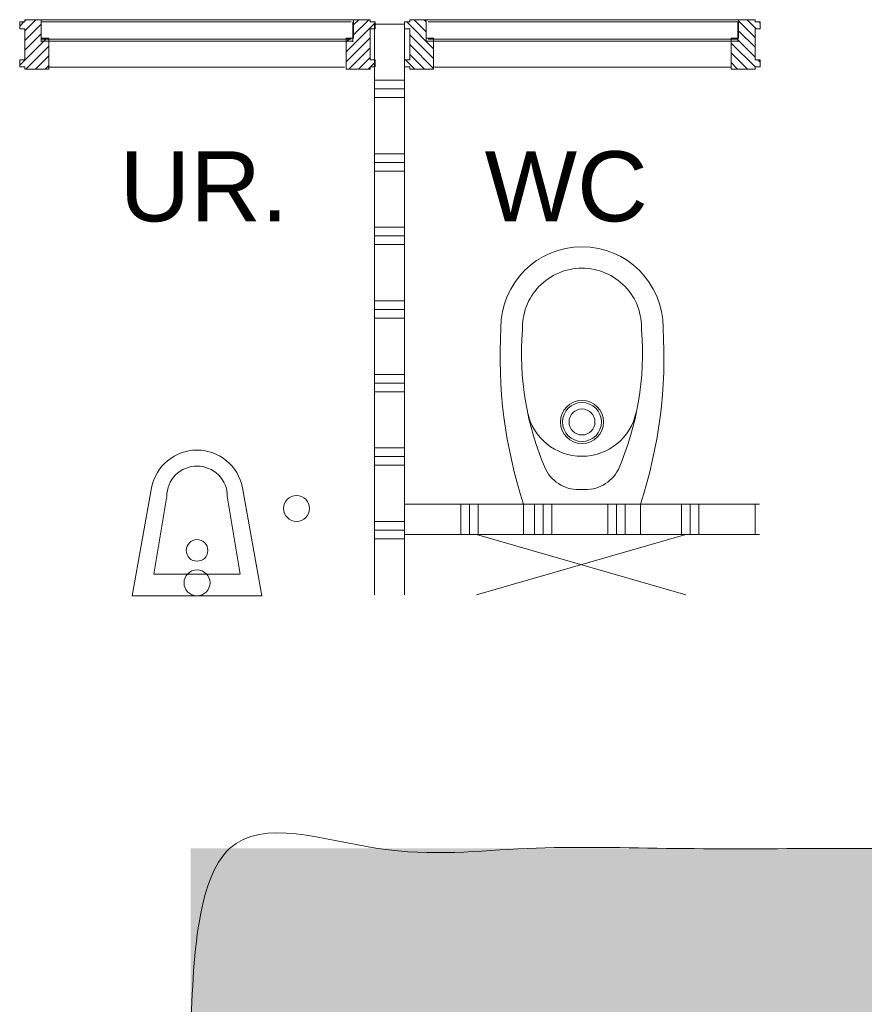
# Model space of a CAD drawing. Header units: millimetres. Extents: x -117530 to 51532, y -61772 to 24900.
# Tile 18 of 175: x -71095 to -69142, y -15611 to -13335. Entities that reach past the tile are written whole.
import ezdxf

# ---------------------------------------------------------------- set-up
doc = ezdxf.new("R2010")
doc.units = ezdxf.units.MM
doc.header["$LTSCALE"] = 254
for name, color, linetype, lineweight in [('aanzicht lijn', 7, 'Continuous', 0), ('LAYER22', 7, 'Continuous', 0), ('LAYER31', 7, 'Continuous', 0), ('LAYER32', 7, 'Continuous', 0), ('LAYER49', 7, 'Continuous', 0), ('LAYER52', 7, 'Continuous', 0), ('LAYER74', 7, 'Continuous', 0), ('tekst', 7, 'Continuous', 0)]:
    doc.layers.add(name, color=color, linetype=linetype, lineweight=lineweight)
doc.styles.add('Arial', font='Arial')
pattern_1 = [(135, (11.314, 11.314), (11.3137, 11.3137), [])]

# ---------------------------------------------------------------- blocks, each defined once
blk = doc.blocks.new('X22I5')
at = {"layer": 'LAYER22', "color": 1, "linetype": 'Continuous', "lineweight": 0}
blk.add_line((0, 35), (0, -35), dxfattribs=at)
blk = doc.blocks.new('LXF---BH')
at = {"layer": 'LAYER32', "linetype": 'Continuous', "lineweight": 0}
h = blk.add_hatch(dxfattribs=at)
h.set_pattern_fill('ARKEY_normaala_23', style=0, pattern_type=2)
h.set_pattern_definition(pattern_1)
h.paths.add_polyline_path([(12, 114), (67, 114), (67, 43), (50, 43), (50, 0), (12, 0), (12, 5), (0, 5), (0, 21), (12, 21), (12, 93), (0, 93), (0, 109), (12, 109)])
at = {"layer": 'LAYER32', "color": 17, "linetype": 'Continuous', "lineweight": 0, "flags": 128}
blk.add_lwpolyline([(12, 114), (67, 114), (67, 43), (50, 43), (50, 0), (12, 0), (12, 5), (0, 5), (0, 21), (12, 21), (12, 93), (0, 93), (0, 109), (12, 109), (12, 114)], close=True, dxfattribs=at)
blk = doc.blocks.new('RXF---BH')
at = {"layer": 'LAYER32', "linetype": 'Continuous', "lineweight": 0}
h = blk.add_hatch(dxfattribs=at)
h.set_pattern_fill('ARKEY_normaala_23', style=0, pattern_type=2)
h.set_pattern_definition(pattern_1)
h.paths.add_polyline_path([(-12, 114), (-67, 114), (-67, 43), (-50, 43), (-50, 0), (-12, 0), (-12, 5), (0, 5), (0, 21), (-12, 21), (-12, 93), (0, 93), (0, 109), (-12, 109)])
at = {"layer": 'LAYER32', "color": 17, "linetype": 'Continuous', "lineweight": 0, "flags": 128}
blk.add_lwpolyline([(-12, 114), (-67, 114), (-67, 43), (-50, 43), (-50, 0), (-12, 0), (-12, 5), (0, 5), (0, 21), (-12, 21), (-12, 93), (0, 93), (0, 109), (-12, 109), (-12, 114)], close=True, dxfattribs=at)
blk = doc.blocks.new('AFVOER')
at = {"layer": 'LAYER52', "color": 1, "linetype": 'Continuous', "lineweight": 0}
blk.add_circle((0, 0), 30, dxfattribs=at)
blk = doc.blocks.new('P74A4-AB')
at = {"layer": 'LAYER74', "color": 4, "linetype": 'Continuous', "lineweight": 0}
for points in [[(135, 0), (-135, 0), (-135, 0, 0.094292), (-187.5, -407.5), (-187.5, -407.5, 0.414213), (0, -595), (0, -595, 0.414213), (187.5, -407.5, 0.094273), (135, 0), (135, 0)], [(0, -34, 0.310809), (-84, -80.5, 0.123554), (-137.8, -401.9, 0.426206), (0, -545.4, 0.426206), (137.8, -401.9, 0.123533), (84, -80.5, 0.310809), (0, -34)], [(126, -212.5, 0.354494), (0.3, -110.7, 0.354494), (-125.3, -212.6)]]:
    blk.add_lwpolyline(points, format="xyb", dxfattribs=at)
at = {"layer": 'LAYER74', "color": 1, "linetype": 'Continuous', "lineweight": 0}
for radius in [50, 45]:
    blk.add_circle((0, -190), radius, dxfattribs=at)
at = {"layer": 'LAYER52', "color": 1}
blk.add_blockref('AFVOER', (0, -190), dxfattribs=at)
blk = doc.blocks.new('P74D1-AB')
at = {"layer": 'LAYER74', "color": 4, "linetype": 'Continuous', "lineweight": 0}
for p, q in [((-100, -50), (100, -50)), ((-70, -230), (-100, -50)), ((100, -50), (70, -230))]:
    blk.add_line(p, q, dxfattribs=at)
at = {"layer": 'LAYER74', "color": 4, "linetype": 'Continuous', "lineweight": 0, "flags": 128}
blk.add_lwpolyline([(-105, -250), (-150, 0), (150, 0), (105, -250)], dxfattribs=at)
at = {"layer": 'LAYER74', "color": 4, "linetype": 'Continuous', "lineweight": 0}
for points in [[(-105, -250, 0.3601), (0, -336.9, 0.3601), (105, -250)], [(-70, -230, 0.414214), (0, -300)], [(0, -300, 0.414214), (70, -230)]]:
    blk.add_lwpolyline(points, format="xyb", dxfattribs=at)
at = {"layer": 'LAYER74', "color": 1, "linetype": 'Continuous', "lineweight": 0}
blk.add_circle((0, -105), 25, dxfattribs=at)
at = {"layer": 'LAYER52', "color": 1}
blk.add_blockref('AFVOER', (0, -30), dxfattribs=at)
blk = doc.blocks.new('Group-104-1')
at = {"layer": 'aanzicht lijn', "linetype": 'Continuous', "lineweight": 0}
h = blk.add_hatch(color=7, dxfattribs=at)
h.paths.add_polyline_path([(-122331.8, -10216.2), (-122331.8, -6578.9), (-120358.9, -6578.9), (-120342.7, -6578.9), (-120326.6, -6578.9), (-120310.6, -6579), (-120294.7, -6579), (-120279, -6579.1), (-120263.4, -6579.2), (-120247.9, -6579.3), (-120232.5, -6579.4), (-120217.3, -6579.6), (-120202.1, -6579.7), (-120187.1, -6579.9), (-120172.2, -6580.1), (-120157.5, -6580.3), (-120142.8, -6580.6), (-120128.3, -6580.8), (-120113.9, -6581.1), (-120099.6, -6581.3), (-120085.4, -6581.6), (-120071.3, -6582), (-120057.4, -6582.3), (-120043.6, -6582.6), (-120029.9, -6583), (-120016.3, -6583.4), (-120002.9, -6583.8), (-119989.5, -6584.2), (-119976.3, -6584.6), (-119963.2, -6585.1), (-119950.3, -6585.5), (-119937.4, -6586), (-119924.7, -6586.5), (-119912.1, -6587), (-119899.6, -6587.6), (-119887.2, -6588.1), (-119875, -6588.7), (-119862.8, -6589.3), (-119850.8, -6589.9), (-119839, -6590.5), (-119827.2, -6591.1), (-119815.5, -6591.8), (-119804, -6592.4), (-119792.6, -6593.1), (-119781.3, -6593.8), (-119770.1, -6594.6), (-119759.1, -6595.3), (-119748.2, -6596), (-119737.4, -6596.8), (-119726.7, -6597.6), (-119716.1, -6598.4), (-119705.7, -6599.2), (-119695.3, -6600.1), (-119685.1, -6600.9), (-119675, -6601.8), (-119665.1, -6602.7), (-119655.2, -6603.6), (-119645.5, -6604.5), (-119635.9, -6605.5), (-119626.4, -6606.4), (-119617, -6607.4), (-119607.8, -6608.4), (-119598.7, -6609.4), (-119589.7, -6610.4), (-119580.8, -6611.5), (-119572, -6612.5), (-119563.4, -6613.6), (-119551.4, -6615), (-119539.4, -6616.4), (-119527.5, -6617.9), (-119515.7, -6619.5), (-119503.9, -6621), (-119492.2, -6622.6), (-119480.6, -6624.3), (-119469, -6626), (-119457.5, -6627.7), (-119446, -6629.5), (-119434.6, -6631.3), (-119423.3, -6633.1), (-119412, -6635), (-119400.8, -6636.9), (-119389.6, -6638.9), (-119378.5, -6640.9), (-119367.5, -6642.9), (-119356.5, -6645), (-119345.6, -6647.1), (-119334.7, -6649.3), (-119323.9, -6651.5), (-119313.2, -6653.7), (-119302.5, -6656), (-119291.9, -6658.3), (-119281.4, -6660.7), (-119270.9, -6663), (-119260.5, -6665.5), (-119250.1, -6668), (-119239.8, -6670.5), (-119229.6, -6673), (-119219.4, -6675.6), (-119209.3, -6678.2), (-119199.2, -6680.9), (-119189.2, -6683.6), (-119179.3, -6686.4), (-119169.4, -6689.1), (-119159.6, -6692), (-119149.8, -6694.8), (-119140.1, -6697.7), (-119130.5, -6700.7), (-119120.9, -6703.7), (-119111.4, -6706.7), (-119102, -6709.8), (-119092.6, -6712.9), (-119083.2, -6716), (-119074, -6719.2), (-119064.8, -6722.4), (-119055.6, -6725.7), (-119046.5, -6729), (-119037.5, -6732.3), (-119028.6, -6735.7), (-119019.7, -6739.1), (-119010.8, -6742.5), (-119002, -6746), (-118993.3, -6749.6), (-118984.7, -6753.1), (-118976.1, -6756.7), (-118967.5, -6760.4), (-118959.1, -6764.1), (-118950.6, -6767.8), (-118942.3, -6771.6), (-118934, -6775.4), (-118925.8, -6779.2), (-118917.6, -6783.1), (-118909.5, -6787.1), (-118901.4, -6791), (-118893.4, -6795.1), (-118885.4, -6799.2), (-118877.5, -6803.3), (-118869.7, -6807.5), (-118861.8, -6811.7), (-118854.1, -6816), (-118846.4, -6820.3), (-118838.7, -6824.6), (-118831.1, -6829.1), (-118823.5, -6833.5), (-118816, -6838.1), (-118808.5, -6842.6), (-118801.1, -6847.2), (-118793.7, -6851.9), (-118786.4, -6856.6), (-118779.1, -6861.4), (-118771.9, -6866.2), (-118764.7, -6871.1), (-118757.6, -6876), (-118750.6, -6880.9), (-118743.5, -6885.9), (-118736.6, -6891), (-118729.6, -6896.1), (-118722.8, -6901.3), (-118715.9, -6906.5), (-118709.2, -6911.7), (-118702.4, -6917), (-118695.8, -6922.4), (-118689.2, -6927.8), (-118682.6, -6933.2), (-118676.1, -6938.7), (-118669.6, -6944.3), (-118663.2, -6949.9), (-118656.8, -6955.5), (-118650.4, -6961.2), (-118644.2, -6966.9), (-118637.9, -6972.7), (-118631.8, -6978.6), (-118625.6, -6984.5), (-118619.6, -6990.4), (-118613.5, -6996.4), (-118607.6, -7002.4), (-118601.6, -7008.5), (-118595.7, -7014.7), (-118589.9, -7020.8), (-118584.1, -7027.1), (-118578.4, -7033.3), (-118572.7, -7039.7), (-118567.1, -7046.1), (-118561.5, -7052.5), (-118556, -7059), (-118550.5, -7065.5), (-118545.1, -7072.1), (-118539.7, -7078.7), (-118534.4, -7085.4), (-118529.1, -7092.1), (-118523.8, -7098.9), (-118518.7, -7105.7), (-118513.5, -7112.6), (-118508.4, -7119.5), (-118503.4, -7126.4), (-118498.4, -7133.5), (-118493.5, -7140.5), (-118488.6, -7147.6), (-118483.9, -7154.7), (-118479.2, -7161.8), (-118474.6, -7168.9), (-118470, -7176.1), (-118465.6, -7183.3), (-118461.2, -7190.5), (-118456.9, -7197.7), (-118452.7, -7204.9), (-118448.5, -7212.2), (-118444.5, -7219.5), (-118440.5, -7226.8), (-118436.6, -7234.2), (-118432.7, -7241.5), (-118429, -7248.9), (-118425.3, -7256.3), (-118421.7, -7263.7), (-118418.2, -7271.2), (-118414.7, -7278.6), (-118411.3, -7286.1), (-118408, -7293.6), (-118404.8, -7301.1), (-118401.7, -7308.7), (-118398.6, -7316.3), (-118395.6, -7323.9), (-118392.7, -7331.5), (-118389.9, -7339.1), (-118387.2, -7346.8), (-118384.5, -7354.5), (-118381.9, -7362.2), (-118379.4, -7369.9), (-118376.9, -7377.6), (-118374.6, -7385.4), (-118372.3, -7393.2), (-118370.1, -7401), (-118367.9, -7408.9), (-118365.9, -7416.7), (-118363.9, -7424.6), (-118362, -7432.5), (-118360.2, -7440.4), (-118358.4, -7448.4), (-118356.8, -7456.3), (-118355.2, -7464.3), (-118353.7, -7472.3), (-118352.2, -7480.4), (-118350.9, -7488.4), (-118349.6, -7496.5), (-118348.4, -7504.6), (-118347.3, -7512.7), (-118346.2, -7520.8), (-118345.3, -7529), (-118344.4, -7537.2), (-118343.6, -7545.4), (-118342.8, -7553.6), (-118342.2, -7561.9), (-118341.6, -7570.1), (-118341.1, -7578.4), (-118340.6, -7586.7), (-118340.3, -7595.1), (-118340, -7603.4), (-118339.8, -7611.8), (-118339.7, -7620.2), (-118339.7, -7628.6), (-118339.8, -7643.1), (-118340.1, -7657.4), (-118340.6, -7671.7), (-118341.3, -7686), (-118342.3, -7700.1), (-118343.4, -7714.2), (-118344.8, -7728.2), (-118346.3, -7742.2), (-118348.1, -7756), (-118350, -7769.8), (-118352.2, -7783.6), (-118354.6, -7797.3), (-118357.2, -7810.8), (-118360, -7824.4), (-118363, -7837.8), (-118366.2, -7851.2), (-118369.6, -7864.6), (-118373.2, -7877.8), (-118377.1, -7891), (-118381.1, -7904.1), (-118385.4, -7917.1), (-118389.8, -7930.1), (-118394.5, -7943), (-118399.4, -7955.9), (-118404.4, -7968.6), (-118409.7, -7981.3), (-118415.2, -7993.9), (-118420.9, -8006.5), (-118426.8, -8019), (-118432.9, -8031.4), (-118439.2, -8043.8), (-118445.8, -8056), (-118452.5, -8068.2), (-118459.4, -8080.4), (-118466.6, -8092.4), (-118474, -8104.4), (-118481.5, -8116.4), (-118489.3, -8128.2), (-118497.3, -8140), (-118505.4, -8151.8), (-118513.8, -8163.4), (-118522.4, -8175), (-118531.2, -8186.5), (-118540.3, -8197.9), (-118549.5, -8209.3), (-118558.9, -8220.6), (-118568.5, -8231.9), (-118578.4, -8243), (-118588.4, -8254.1), (-118598.7, -8265.1), (-118609.2, -8276.1), (-118619.8, -8287), (-118630.7, -8297.8), (-118641.8, -8308.6), (-118653.1, -8319.2), (-118664.6, -8329.8), (-118676.3, -8340.4), (-118688.2, -8350.9), (-118700.3, -8361.3), (-118712.7, -8371.6), (-118725.2, -8381.9), (-118737.9, -8392), (-118750.9, -8402.2), (-118764.1, -8412.2), (-118777.5, -8422.2), (-118791.2, -8431.9), (-118805.3, -8441.6), (-118819.8, -8451), (-118834.5, -8460.4), (-118849.6, -8469.5), (-118865.1, -8478.5), (-118880.8, -8487.4), (-118896.9, -8496.1), (-118913.4, -8504.6), (-118930.2, -8513), (-118947.3, -8521.2), (-118964.7, -8529.2), (-118982.5, -8537.1), (-119000.6, -8544.9), (-119019, -8552.5), (-119037.8, -8559.9), (-119056.9, -8567.2), (-119076.4, -8574.3), (-119096.2, -8581.3), (-119116.3, -8588.1), (-119136.7, -8594.8), (-119157.5, -8601.2), (-119178.6, -8607.6), (-119200.1, -8613.8), (-119221.9, -8619.8), (-119244, -8625.7), (-119266.4, -8631.4), (-119289.2, -8636.9), (-119312.4, -8642.3), (-119335.8, -8647.6), (-119359.6, -8652.7), (-119383.7, -8657.6), (-119408.2, -8662.4), (-119433, -8667), (-119458.1, -8671.5), (-119483.6, -8675.8), (-119509.4, -8679.9), (-119535.5, -8683.9), (-119562, -8687.7), (-119588.8, -8691.4), (-119615.9, -8694.9), (-119643.4, -8698.3), (-119671.2, -8701.5), (-119699.3, -8704.6), (-119727.8, -8707.5), (-119756.6, -8710.2), (-119785.8, -8712.8), (-119815.2, -8715.2), (-119845.1, -8717.5), (-119875.2, -8719.6), (-119905.7, -8721.5), (-119936.5, -8723.3), (-119967.6, -8725), (-119999.1, -8726.5), (-120030.9, -8727.8), (-120063.1, -8729), (-120095.6, -8730), (-120128.4, -8730.9), (-120161.6, -8731.6), (-120195, -8732.1), (-120228.9, -8732.5), (-120263, -8732.7), (-120297.5, -8732.8), (-121638.4, -8732.8), (-121638.4, -10216.2)])
h.paths.add_polyline_path([(-121638.4, -8306.1), (-120287.8, -8306.1), (-120267, -8306.1), (-120246.3, -8305.9), (-120225.9, -8305.7), (-120205.6, -8305.4), (-120185.5, -8305), (-120165.6, -8304.6), (-120145.9, -8304), (-120126.4, -8303.4), (-120107.1, -8302.7), (-120088, -8301.9), (-120069, -8301), (-120050.3, -8300), (-120031.7, -8298.9), (-120013.3, -8297.8), (-119995.1, -8296.6), (-119977.1, -8295.2), (-119959.3, -8293.8), (-119941.7, -8292.4), (-119924.3, -8290.8), (-119907, -8289.1), (-119890, -8287.4), (-119873.1, -8285.6), (-119856.5, -8283.7), (-119840, -8281.7), (-119823.7, -8279.6), (-119807.6, -8277.4), (-119791.7, -8275.2), (-119776, -8272.8), (-119760.4, -8270.4), (-119745.1, -8267.9), (-119730, -8265.3), (-119715, -8262.7), (-119700.2, -8259.9), (-119685.6, -8257.1), (-119671.2, -8254.1), (-119657, -8251.1), (-119643, -8248), (-119629.2, -8244.9), (-119615.6, -8241.6), (-119602.1, -8238.2), (-119588.9, -8234.8), (-119575.8, -8231.3), (-119562.9, -8227.7), (-119550.3, -8224), (-119537.8, -8220.2), (-119525.5, -8216.4), (-119513.3, -8212.4), (-119501.4, -8208.4), (-119489.7, -8204.3), (-119478.1, -8200.1), (-119466.8, -8195.8), (-119455.6, -8191.4), (-119444.6, -8187), (-119433.8, -8182.4), (-119423.2, -8177.8), (-119412.8, -8173.1), (-119402.6, -8168.3), (-119392.6, -8163.4), (-119382.7, -8158.5), (-119373.1, -8153.4), (-119363.6, -8148.3), (-119354.4, -8143.1), (-119345.3, -8137.8), (-119336.4, -8132.4), (-119327.7, -8126.9), (-119319.1, -8121.4), (-119310.6, -8115.8), (-119302.3, -8110.1), (-119294.1, -8104.4), (-119286.1, -8098.6), (-119278.2, -8092.7), (-119270.4, -8086.7), (-119262.8, -8080.7), (-119255.3, -8074.6), (-119247.9, -8068.5), (-119240.7, -8062.3), (-119233.6, -8056), (-119226.7, -8049.6), (-119219.9, -8043.2), (-119213.2, -8036.7), (-119206.7, -8030.1), (-119200.3, -8023.5), (-119194.1, -8016.8), (-119187.9, -8010), (-119182, -8003.2), (-119176.1, -7996.2), (-119170.4, -7989.3), (-119164.9, -7982.2), (-119159.4, -7975.1), (-119154.1, -7967.9), (-119149, -7960.6), (-119144, -7953.3), (-119139.1, -7945.9), (-119134.3, -7938.4), (-119129.7, -7930.9), (-119125.3, -7923.3), (-119120.9, -7915.6), (-119116.7, -7907.9), (-119112.7, -7900.1), (-119108.8, -7892.2), (-119105, -7884.2), (-119101.4, -7876.2), (-119097.8, -7868.1), (-119094.5, -7860), (-119091.3, -7851.8), (-119088.2, -7843.5), (-119085.2, -7835.1), (-119082.4, -7826.7), (-119079.7, -7818.2), (-119077.2, -7809.6), (-119074.8, -7800.9), (-119072.5, -7792.2), (-119070.4, -7783.5), (-119068.4, -7774.6), (-119066.5, -7765.7), (-119064.8, -7756.7), (-119063.2, -7747.6), (-119061.8, -7738.5), (-119060.5, -7729.3), (-119059.3, -7720.1), (-119058.3, -7710.7), (-119057.4, -7701.3), (-119056.6, -7691.9), (-119056, -7682.3), (-119055.5, -7672.7), (-119055.2, -7663), (-119055, -7653.3), (-119054.9, -7643.5), (-119054.9, -7636.4), (-119055.1, -7629.3), (-119055.3, -7622.2), (-119055.5, -7615.2), (-119055.9, -7608.2), (-119056.4, -7601.2), (-119056.9, -7594.3), (-119057.5, -7587.4), (-119058.2, -7580.6), (-119058.9, -7573.7), (-119059.8, -7566.9), (-119060.7, -7560.2), (-119061.7, -7553.4), (-119062.8, -7546.7), (-119064, -7540), (-119065.3, -7533.4), (-119066.6, -7526.8), (-119068, -7520.2), (-119069.5, -7513.7), (-119071.1, -7507.2), (-119072.7, -7500.7), (-119074.5, -7494.3), (-119076.3, -7487.8), (-119078.2, -7481.5), (-119080.2, -7475.1), (-119082.2, -7468.8), (-119084.4, -7462.5), (-119086.6, -7456.3), (-119088.9, -7450), (-119091.3, -7443.8), (-119093.8, -7437.7), (-119096.3, -7431.6), (-119098.9, -7425.5), (-119101.7, -7419.4), (-119104.4, -7413.4), (-119107.3, -7407.4), (-119110.3, -7401.4), (-119113.3, -7395.5), (-119116.4, -7389.6), (-119119.6, -7383.7), (-119122.9, -7377.9), (-119126.3, -7372.1), (-119129.7, -7366.3), (-119133.2, -7360.6), (-119136.8, -7354.9), (-119140.5, -7349.2), (-119144.3, -7343.6), (-119148.1, -7337.9), (-119152, -7332.4), (-119156, -7326.8), (-119160.1, -7321.3), (-119164.3, -7315.8), (-119168.5, -7310.4), (-119172.9, -7305), (-119177.3, -7299.6), (-119181.8, -7294.2), (-119186.3, -7288.9), (-119191, -7283.6), (-119195.7, -7278.4), (-119200.5, -7273.1), (-119205.4, -7267.9), (-119210.4, -7262.8), (-119215.4, -7257.7), (-119220.6, -7252.6), (-119225.8, -7247.5), (-119231, -7242.5), (-119236.4, -7237.6), (-119241.7, -7232.7), (-119247.1, -7227.8), (-119252.6, -7223), (-119258.1, -7218.3), (-119263.7, -7213.6), (-119269.3, -7209), (-119274.9, -7204.5), (-119280.6, -7199.9), (-119286.4, -7195.5), (-119292.2, -7191.1), (-119298.1, -7186.7), (-119304, -7182.4), (-119310, -7178.2), (-119316, -7174), (-119322.1, -7169.8), (-119328.2, -7165.8), (-119334.4, -7161.7), (-119340.6, -7157.8), (-119346.9, -7153.8), (-119353.3, -7150), (-119359.6, -7146.2), (-119366.1, -7142.4), (-119372.6, -7138.7), (-119379.1, -7135), (-119385.7, -7131.4), (-119392.3, -7127.9), (-119399, -7124.4), (-119405.8, -7121), (-119412.6, -7117.6), (-119419.4, -7114.3), (-119426.3, -7111), (-119433.3, -7107.8), (-119440.3, -7104.6), (-119447.3, -7101.5), (-119454.4, -7098.4), (-119461.6, -7095.4), (-119468.8, -7092.5), (-119476, -7089.6), (-119483.3, -7086.7), (-119490.7, -7084), (-119498.1, -7081.2), (-119505.6, -7078.5), (-119513.1, -7075.9), (-119520.6, -7073.3), (-119528.3, -7070.8), (-119535.9, -7068.4), (-119543.6, -7065.9), (-119551.4, -7063.6), (-119559.2, -7061.3), (-119567.1, -7059), (-119575, -7056.8), (-119583, -7054.7), (-119591, -7052.6), (-119599.1, -7050.6), (-119607.2, -7048.6), (-119615.4, -7046.7), (-119623.7, -7044.8), (-119631.9, -7043), (-119640.3, -7041.2), (-119648.7, -7039.5), (-119657.1, -7037.8), (-119662.6, -7036.8), (-119668.3, -7035.9), (-119674.1, -7034.9), (-119680.1, -7033.9), (-119686.2, -7033), (-119692.4, -7032.1), (-119698.8, -7031.2), (-119705.4, -7030.3), (-119712.1, -7029.4), (-119718.9, -7028.6), (-119725.9, -7027.7), (-119733, -7026.9), (-119740.2, -7026.1), (-119747.6, -7025.3), (-119755.2, -7024.5), (-119762.9, -7023.7), (-119770.7, -7023), (-119778.7, -7022.3), (-119786.8, -7021.6), (-119795.1, -7020.9), (-119803.5, -7020.2), (-119812.1, -7019.5), (-119820.8, -7018.8), (-119829.6, -7018.2), (-119838.6, -7017.6), (-119847.8, -7017), (-119857.1, -7016.4), (-119866.5, -7015.8), (-119876.1, -7015.3), (-119885.8, -7014.7), (-119895.6, -7014.2), (-119905.6, -7013.7), (-119915.8, -7013.2), (-119926.1, -7012.7), (-119936.5, -7012.2), (-119947.1, -7011.8), (-119957.8, -7011.4), (-119968.7, -7010.9), (-119979.7, -7010.5), (-119990.9, -7010.2), (-120002.2, -7009.8), (-120013.6, -7009.4), (-120025.2, -7009.1), (-120037, -7008.8), (-120048.9, -7008.5), (-120060.9, -7008.2), (-120073.1, -7007.9), (-120085.4, -7007.6), (-120097.8, -7007.4), (-120110.4, -7007.2), (-120123.2, -7006.9), (-120136.1, -7006.8), (-120149.1, -7006.6), (-120162.3, -7006.4), (-120175.6, -7006.3), (-120189.1, -7006.1), (-120202.7, -7006), (-120216.5, -7005.9), (-120230.4, -7005.8), (-120244.4, -7005.7), (-120258.6, -7005.7), (-120273, -7005.7), (-120287.5, -7005.6), (-120302.1, -7005.6), (-121638.4, -7005.6)])
at = {"layer": 'aanzicht lijn', "color": 2, "linetype": 'Continuous', "lineweight": 0}
blk.add_open_spline([(-122331.8, -10216.2, -28800), (-122331.8, -8397.5, -28800), (-122331.8, -6578.9, -28800), (-121345.3, -6578.9, -28800), (-120358.9, -6578.9, -28800), (-119838.1, -6578.9, -28800), (-119563.4, -6613.6, -28800), (-119178.1, -6658.1, -28800), (-118657.1, -6908.1, -28800), (-118339.7, -7358.8, -28800), (-118339.7, -7628.6, -28800), (-118339.7, -8091.6, -28800), (-119188.4, -8732.8, -28800), (-120297.5, -8732.8, -28800), (-120968, -8732.8, -28800), (-121638.4, -8732.8, -28800), (-121638.4, -9474.5, -28800), (-121638.4, -10216.2, -28800), (-121985.1, -10216.2, -28800), (-122331.8, -10216.2, -28800)], degree=2, knots=[0, 0, 0, 1, 1, 2, 2, 3, 3, 4, 5, 6, 6, 7, 8, 8, 9, 9, 10, 10, 11, 11, 11], dxfattribs=at)
blk = doc.blocks.new('Group-110-1')
at = {"layer": 'tekst', "color": 1, "char_height": 162, "attachment_point": 7, "line_spacing_factor": 1.338688, "style": 'Arial'}
for s, insert in [('WC', (-121651.8, -5131.4, -28800)), ('UR.', (-122495.8, -5131.4, -28800))]:
    blk.add_mtext(s, dxfattribs=dict(at, insert=insert))

msp = doc.modelspace()

# ---------------------------------------------------------------- linework, layer by layer
at = {"layer": 'LAYER22', "color": 2, "linetype": 'Continuous', "lineweight": 0}
for p, q in [((-70275, -14665, -28800), (-70275, -13345, -28800)), ((-70205, -14665, -28800), (-70205, -13345, -28800)), ((-70275, -13475, -28800), (-70205, -13475, -28800)), ((-70275, -13475, -28800), (-70205, -13475, -28800)), ((-70275, -13495, -28800), (-70205, -13495, -28800)), ((-70275, -13515, -28800), (-70205, -13515, -28800)), ((-70275, -13645, -28800), (-70205, -13645, -28800)), ((-70275, -13645, -28800), (-70205, -13645, -28800)), ((-70275, -13665, -28800), (-70205, -13665, -28800)), ((-70275, -13685, -28800), (-70205, -13685, -28800)), ((-70275, -13815, -28800), (-70205, -13815, -28800)), ((-70275, -13815, -28800), (-70205, -13815, -28800)), ((-70275, -13835, -28800), (-70205, -13835, -28800)), ((-70275, -13855, -28800), (-70205, -13855, -28800)), ((-70275, -13985, -28800), (-70205, -13985, -28800)), ((-70275, -13985, -28800), (-70205, -13985, -28800)), ((-70275, -14005, -28800), (-70205, -14005, -28800)), ((-70275, -14025, -28800), (-70205, -14025, -28800)), ((-70275, -14155, -28800), (-70205, -14155, -28800)), ((-70275, -14155, -28800), (-70205, -14155, -28800)), ((-70275, -14175, -28800), (-70205, -14175, -28800)), ((-70275, -14195, -28800), (-70205, -14195, -28800)), ((-70275, -14325, -28800), (-70205, -14325, -28800)), ((-70275, -14325, -28800), (-70205, -14325, -28800)), ((-70275, -14345, -28800), (-70205, -14345, -28800)), ((-70275, -14365, -28800), (-70205, -14365, -28800)), ((-70205, -14455, -28800), (-69385, -14455, -28800)), ((-70075, -14455, -28800), (-70075, -14525, -28800)), ((-70055, -14455, -28800), (-70055, -14525, -28800)), ((-70035, -14455, -28800), (-70035, -14525, -28800)), ((-70035, -14455, -28800), (-70035, -14525, -28800)), ((-69905, -14455, -28800), (-69905, -14525, -28800)), ((-69885, -14455, -28800), (-69885, -14525, -28800)), ((-69865, -14455, -28800), (-69865, -14525, -28800)), ((-69865, -14455, -28800), (-69865, -14525, -28800)), ((-69735, -14455, -28800), (-69735, -14525, -28800)), ((-69715, -14455, -28800), (-69715, -14525, -28800)), ((-69695, -14455, -28800), (-69695, -14525, -28800)), ((-69695, -14455, -28800), (-69695, -14525, -28800)), ((-69565, -14455, -28800), (-69565, -14525, -28800)), ((-69545, -14455, -28800), (-69545, -14525, -28800)), ((-69525, -14455, -28800), (-69525, -14525, -28800)), ((-69525, -14455, -28800), (-69525, -14525, -28800)), ((-69395, -14455, -28800), (-69395, -14525, -28800)), ((-70275, -14495, -28800), (-70205, -14495, -28800)), ((-70275, -14495, -28800), (-70205, -14495, -28800)), ((-70275, -14515, -28800), (-70205, -14515, -28800)), ((-70275, -14535, -28800), (-70205, -14535, -28800)), ((-70205, -14525, -28800), (-69385, -14525, -28800))]:
    msp.add_line(p, q, dxfattribs=at)
at = {"layer": 'LAYER31', "color": 2, "linetype": 'Continuous', "lineweight": 0}
for p, q in [((-71045, -13335, -28800), (-70325, -13335, -28800)), ((-69435, -13335, -28800), (-70155, -13335, -28800)), ((-71045, -13340, -28800), (-71045, -13380, -28800)), ((-70325, -13340, -28800), (-70325, -13380, -28800)), ((-70155, -13340, -28800), (-70155, -13380, -28800)), ((-69435, -13340, -28800), (-69435, -13380, -28800)), ((-71045, -13380, -28800), (-71045, -13386, -28800)), ((-70325, -13380, -28800), (-70325, -13386, -28800)), ((-70155, -13380, -28800), (-70155, -13386, -28800)), ((-69435, -13380, -28800), (-69435, -13386, -28800)), ((-71045, -13385, -28800), (-70325, -13385, -28800)), ((-69435, -13385, -28800), (-70155, -13385, -28800)), ((-71030, -13445, -28800), (-70344, -13445, -28800)), ((-69450, -13445, -28800), (-70136, -13445, -28800))]:
    msp.add_line(p, q, dxfattribs=at)
at = {"layer": 'LAYER49', "color": 2, "linetype": 'Continuous', "lineweight": 0}
for p, q in [((-71045, -13340, -28800), (-70329, -13340, -28800)), ((-69435, -13340, -28800), (-70151, -13340, -28800)), ((-71045, -13380, -28800), (-70329, -13380, -28800)), ((-69435, -13380, -28800), (-70151, -13380, -28800))]:
    msp.add_line(p, q, dxfattribs=at)
at = {"layer": 'LAYER52', "color": 2, "linetype": 'Continuous', "lineweight": 0}
msp.add_circle((-70455, -14465, -28800), 30, dxfattribs=at)
at = {"layer": 'LAYER74', "color": 2, "linetype": 'Continuous', "lineweight": 0}
for p, q in [((-69930, -14455, -28800), (-69930, -14525, -28800)), ((-69660, -14455, -28800), (-69660, -14525, -28800)), ((-69555, -14525, -28800), (-70039, -14665, -28800)), ((-69555, -14665, -28800), (-70039, -14525, -28800))]:
    msp.add_line(p, q, dxfattribs=at)

# ---------------------------------------------------------------- block references
at = {"layer": 'aanzicht lijn', "color": 2}
msp.add_blockref('Group-104-1', (51631.8, -8672.1), dxfattribs=at)
at = {"layer": 'LAYER22', "color": 2, "rotation": 270}
msp.add_blockref('X22I5', (-70240, -13345, -28800), dxfattribs=at)
at = {"layer": 'LAYER32', "color": 2, "xscale": -1, "rotation": 180}
for name, p in [('LXF---BH', (-71095, -13335, -28800)), ('RXF---BH', (-70273, -13335, -28800))]:
    msp.add_blockref(name, p, dxfattribs=at)
at = {"layer": 'LAYER32', "color": 2, "rotation": 180.0000013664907}
for name, p in [('RXF---BH', (-70205, -13335, -28800)), ('LXF---BH', (-69383, -13335, -28800))]:
    msp.add_blockref(name, p, dxfattribs=at)
at = {"layer": 'LAYER74', "color": 2}
for name, p, rotation in [('P74A4-AB', (-69795, -14455, -28800), 180.0000050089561), ('P74D1-AB', (-70685, -14666.9, -28800), 180)]:
    msp.add_blockref(name, p, dxfattribs=dict(at, rotation=rotation))
at = {"layer": 'tekst', "color": 3}
msp.add_blockref('Group-110-1', (51631.8, -8672.1), dxfattribs=at)

doc.saveas('drawing.dxf')
